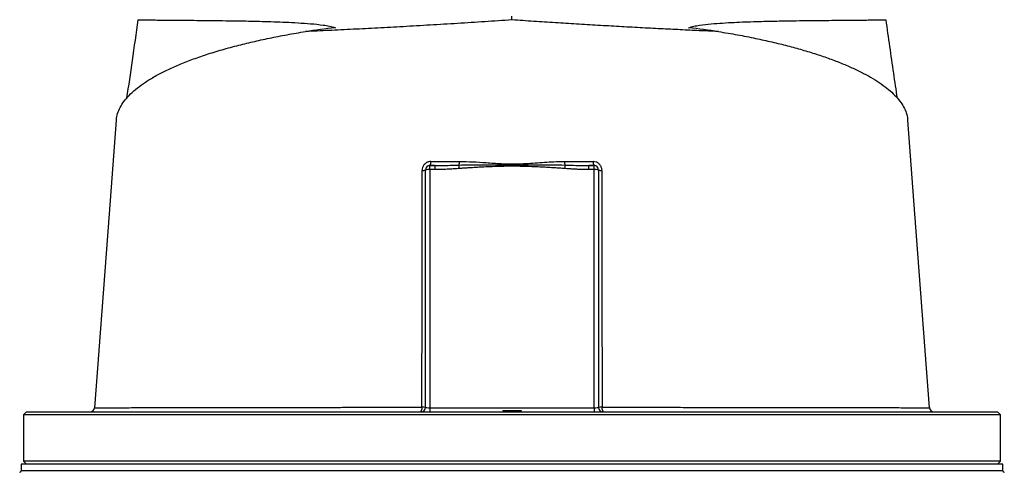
# Model space of a CAD drawing. Header units: millimetres. Extents: x 1228 to 2708, y 240 to 3424.
# Tile 4 of 6: x 1638 to 2298, y 2678 to 2981. Entities that reach past the tile are written whole.
import ezdxf

# ---------------------------------------------------------------- set-up
doc = ezdxf.new("R2010")
doc.units = ezdxf.units.MM

msp = doc.modelspace()

# ---------------------------------------------------------------- linework, layer by layer
at = {"color": 7, "linetype": 'Continuous', "lineweight": 25}
for p, q in [((1968.12, 2981.06), (1968.12, 2983.52)), ((1910.13, 2721.52), (1910.13, 2880.52)), ((1913.12, 2880.78), (1913.12, 2883.52)), ((1913.12, 2883.52), (1916.54, 2883.52)), ((1916.54, 2883.52), (1913.12, 2883.52)), ((1913.12, 2880.78), (1913.12, 2721.26)), ((1916.54, 2880.78), (1913.12, 2880.78)), ((1916.54, 2880.78), (1916.54, 2883.52)), ((2019.71, 2880.78), (2019.71, 2883.52)), ((2019.71, 2883.52), (2023.12, 2883.52)), ((2023.12, 2883.52), (2019.71, 2883.52)), ((2023.12, 2880.78), (2019.71, 2880.78)), ((2023.12, 2880.78), (2023.12, 2883.52)), ((2023.12, 2721.26), (2023.12, 2880.78)), ((2026.12, 2880.52), (2026.12, 2721.52)), ((1913.12, 2721.26), (1913.12, 2718.52)), ((1913.12, 2721.26), (2023.12, 2721.26)), ((1962.08, 2719.52), (1962.12, 2718.52)), ((1962.08, 2719.52), (1968.12, 2719.52)), ((1968.12, 2719.52), (1968.12, 2718.52)), ((1968.12, 2719.52), (1974.17, 2719.52)), ((1974.17, 2719.52), (1974.12, 2718.52)), ((2023.12, 2721.26), (2023.12, 2718.52)), ((2247.8, 2721.29), (2247.8, 2721.29)), ((1642.62, 2718.52), (1640.63, 2716.52)), ((1640.63, 2716.52), (1640.63, 2685.52)), ((2295.62, 2716.52), (1640.63, 2716.52)), ((1642.62, 2718.52), (2293.63, 2718.52)), ((2295.62, 2716.52), (2293.63, 2718.52)), ((2295.62, 2685.52), (2295.62, 2716.52)), ((1639.13, 2683.52), (1639.13, 2679.02)), ((1968.12, 2683.52), (1639.13, 2683.52)), ((1640.63, 2685.52), (1642.62, 2683.52)), ((2295.62, 2685.52), (1640.63, 2685.52)), ((2297.12, 2683.52), (1968.12, 2683.52)), ((2293.63, 2683.52), (2295.62, 2685.52)), ((2297.12, 2679.02), (2297.12, 2683.52))]:
    msp.add_line(p, q, dxfattribs=at)
at = {"color": 1, "linetype": 'Continuous', "lineweight": 25}
for p, q in [((1968.12, 2679.02), (1639.13, 2679.02)), ((2297.12, 2679.02), (1968.12, 2679.02))]:
    msp.add_line(p, q, dxfattribs=at)
at = {"color": 7, "linetype": 'Continuous', "lineweight": 25, "flags": 128}
for points in [[(1702.87, 2913.88), (1698.14, 2851.16), (1688.34, 2721.3)], [(2247.91, 2721.3), (2238.11, 2851.16), (2233.38, 2913.88)]]:
    msp.add_lwpolyline(points, dxfattribs=at)
at = {"color": 7, "linetype": 'Continuous', "lineweight": 25}
for centre, radius, start, end in [((1910.24, 2885.63), 3.58, 323.88821, 9.43141), ((1921.45, 2886.1), 11.44, 348.78769, 0.54655), ((2014.8, 2886.1), 11.44, 179.45345, 191.21231), ((2026.01, 2885.63), 3.58, 170.56859, 216.11179), ((1908.31, 2885.65), 5.44, 264.98643, 289.50492), ((1913.12, 2880.52), 3, 90, 180), ((1912.38, 2871.98), 8.83, 85.16529, 104.7998), ((1702.73, 2863.59), 230.83, 4.44713, 5.04027), ((2233.52, 2863.59), 230.83, 174.95973, 175.55287), ((2023.12, 2880.52), 3, 0, 90), ((2023.87, 2871.98), 8.83, 75.2002, 94.83471), ((2027.94, 2885.65), 5.44, 250.49508, 275.01357), ((1685.34, 2721.52), 3, 270.0168, 356.01414), ((1903.71, 2720.84), 4.13, 325.74458, 10.43241), ((1907.12, 2721.52), 3, 270, 0), ((1908.28, 2700.59), 21.01, 84.96083, 91.38036), ((2027.97, 2700.59), 21.01, 88.61964, 95.03917), ((2029.12, 2721.52), 3, 180, 270), ((2032.54, 2720.84), 4.13, 169.56759, 214.25542), ((2250.91, 2721.52), 3, 183.78883, 269.90164), ((1638.12, 2679.02), 1, 270, 0), ((2298.12, 2679.02), 1, 180, 270)]:
    msp.add_arc(centre, radius, start, end, dxfattribs=at)
for centre, major_axis, ratio, start_param, end_param in [((1982.7, 2886.79), (346.57, 0), 0.278119, 1.964434, 2.028043), ((1953.55, 2886.79), (346.57, 0), 0.278119, 1.11355, 1.177159), ((1913.12, 2721.52), (3, 0), 0.087156, 3.141593, 4.712389), ((2023.12, 2721.52), (3, 0), 0.087156, 4.712389, 6.283185)]:
    msp.add_ellipse(centre, major_axis=major_axis, ratio=ratio, start_param=start_param, end_param=end_param, dxfattribs=at)
for points, knots in [([(1717.37, 2981.19), (1716.07, 2972.06), (1713.57, 2954.52), (1711.03, 2936.99), (1709.81, 2928.59)], [0, 0, 0, 0, 0.520781, 1, 1, 1, 1]), ([(1717.41, 2981.19), (1717.4, 2981.18), (1717.26, 2981.18), (1717.79, 2981.16), (1719.06, 2981.13), (1721.2, 2981.09), (1724.16, 2981.06), (1727.97, 2981.02), (1732.64, 2980.98), (1738.07, 2980.94), (1744.23, 2980.89), (1751.06, 2980.83), (1758.67, 2980.76), (1767.06, 2980.67), (1776.22, 2980.56), (1785.03, 2980.43), (1793.25, 2980.28), (1800.73, 2980.11), (1808.47, 2979.87), (1816.47, 2979.56), (1824.72, 2979.15), (1833.15, 2978.58), (1840.24, 2977.83), (1845.85, 2976.95), (1848.46, 2976.19), (1849.78, 2975.81)], [0, 0, 0, 0, 0.005186, 0.058945, 0.111229, 0.163552, 0.215836, 0.269629, 0.323465, 0.377258, 0.429699, 0.482181, 0.534623, 0.588534, 0.642488, 0.696402, 0.733986, 0.771571, 0.80934, 0.84711, 0.885212, 0.923346, 0.961555, 0.980731, 1, 1, 1, 1]), ([(1968.12, 2981.06), (1962.03, 2980.65), (1949.85, 2979.84), (1931.51, 2978.67), (1913.21, 2977.56), (1895.36, 2976.53), (1878.14, 2975.6), (1861.54, 2974.75), (1845.28, 2973.97), (1834.89, 2973.51), (1829.7, 2973.28)], [0, 0, 0, 0, 0.12552, 0.25104, 0.379214, 0.507389, 0.629316, 0.751243, 0.875621, 1, 1, 1, 1]), ([(2106.55, 2973.28), (2106.37, 2973.29), (2102.14, 2973.47), (2093.7, 2973.84), (2080.93, 2974.45), (2067.69, 2975.1), (2054, 2975.82), (2039.91, 2976.59), (2025.71, 2977.4), (2011.45, 2978.26), (1997.14, 2979.15), (1982.68, 2980.08), (1972.98, 2980.73), (1968.12, 2981.06)], [0, 0, 0, 0, 0.0043015, 0.1025558, 0.2008871, 0.2991405, 0.400327, 0.5015988, 0.6027856, 0.7014527, 0.8001202, 0.90006, 1, 1, 1, 1]), ([(2086.47, 2975.81), (2087.66, 2976.16), (2090.04, 2976.86), (2095.14, 2977.71), (2101.6, 2978.46), (2111.96, 2979.2), (2124.56, 2979.79), (2138.93, 2980.21), (2150.95, 2980.43), (2160.84, 2980.57), (2168.89, 2980.67), (2176.89, 2980.75), (2184.68, 2980.82), (2192.1, 2980.89), (2198.74, 2980.94), (2204.53, 2980.99), (2209.42, 2981.04), (2213.19, 2981.07), (2215.95, 2981.11), (2217.77, 2981.14), (2218.77, 2981.16), (2218.78, 2981.18), (2218.79, 2981.18)], [0, 0, 0, 0, 0.017468, 0.035065, 0.069973, 0.104891, 0.174901, 0.244836, 0.314763, 0.362267, 0.409798, 0.457301, 0.514002, 0.570754, 0.627454, 0.686074, 0.74475, 0.80337, 0.856096, 0.908863, 0.961589, 1, 1, 1, 1]), ([(2226.44, 2928.57), (2225.63, 2934.17), (2223.08, 2951.72), (2220.58, 2969.26), (2218.88, 2981.2)], [0, 0, 0, 0, 0.319571, 1, 1, 1, 1]), ([(1702.97, 2913.87), (1702.98, 2914.31), (1703, 2916.17), (1703.98, 2919.38), (1705.88, 2923.49), (1708.68, 2927.51), (1712.33, 2931.52), (1716.9, 2935.51), (1722.37, 2939.46), (1728.67, 2943.3), (1735.75, 2947.01), (1743.58, 2950.59), (1752.28, 2954.08), (1761.87, 2957.47), (1772.34, 2960.73), (1783.17, 2963.71), (1794.23, 2966.42), (1805.47, 2968.88), (1817.26, 2971.19), (1825.55, 2972.58), (1829.7, 2973.28)], [0, 0, 0, 0, 0.018575, 0.078777, 0.136481, 0.194229, 0.251933, 0.311283, 0.37068, 0.430029, 0.488119, 0.546255, 0.604342, 0.66429, 0.724292, 0.784236, 0.837833, 0.891429, 0.945714, 1, 1, 1, 1]), ([(2106.55, 2973.28), (2110.81, 2972.56), (2119.34, 2971.13), (2131.25, 2968.78), (2142.44, 2966.32), (2152.85, 2963.77), (2162.81, 2961.04), (2172.26, 2958.15), (2181.16, 2955.11), (2189.42, 2951.94), (2197, 2948.66), (2203.91, 2945.28), (2210.17, 2941.78), (2215.75, 2938.17), (2220.63, 2934.46), (2224.78, 2930.64), (2228.17, 2926.74), (2230.79, 2922.74), (2232.5, 2918.69), (2233.33, 2915.72), (2233.32, 2914.1), (2233.32, 2913.87)], [0, 0, 0, 0, 0.055751, 0.111697, 0.164218, 0.216779, 0.269301, 0.323269, 0.377279, 0.431249, 0.485279, 0.539349, 0.593381, 0.648813, 0.704285, 0.759718, 0.816908, 0.87414, 0.93133, 0.990123, 1, 1, 1, 1]), ([(1913.76, 2886.21), (1913.25, 2886.17), (1912.09, 2886.08), (1910.41, 2885.29), (1908.98, 2883.94), (1908.02, 2882.18), (1907.89, 2880.88), (1907.83, 2880.23)], [0, 0, 0, 0, 0.168183, 0.3775795, 0.5842486, 0.7919456, 1, 1, 1, 1]), ([(1913.76, 2886.21), (1916.05, 2886.21), (1922.39, 2886.21), (1928.79, 2886.21), (1932.88, 2886.21)], [0, 0, 0, 0, 0.361067, 1, 1, 1, 1]), ([(1932.88, 2886.21), (1935.87, 2886.16), (1941.85, 2886.06), (1951.21, 2885.46), (1960.95, 2884.71), (1971.92, 2884.46), (1983.64, 2885.31), (1994.38, 2886.09), (2000.95, 2886.17), (2003.37, 2886.21)], [0, 0, 0, 0, 0.127696, 0.255421, 0.39886, 0.542133, 0.719376, 0.896664, 1, 1, 1, 1]), ([(2003.37, 2886.21), (2006.57, 2886.21), (2012.97, 2886.21), (2019.31, 2886.21), (2022.49, 2886.21)], [0, 0, 0, 0, 0.4996383, 1, 1, 1, 1]), ([(2028.42, 2880.23), (2028.39, 2880.66), (2028.32, 2881.75), (2027.63, 2883.43), (2026.29, 2884.96), (2024.5, 2886.01), (2023.16, 2886.14), (2022.49, 2886.21)], [0, 0, 0, 0, 0.139498, 0.349185, 0.563814, 0.782192, 1, 1, 1, 1]), ([(1907.77, 2721.59), (1907.78, 2734.87), (1907.8, 2761.43), (1907.82, 2798.44), (1907.83, 2830.11), (1907.83, 2856.43), (1907.83, 2872.29), (1907.83, 2880.23)], [0, 0, 0, 0, 0.25073, 0.501713, 0.699011, 0.849478, 1, 1, 1, 1]), ([(1916.54, 2883.52), (1917.96, 2883.52), (1923.33, 2883.55), (1928.71, 2883.74), (1932.67, 2883.87)], [0, 0, 0, 0, 0.264216, 1, 1, 1, 1]), ([(1932.86, 2881.49), (1932.29, 2881.45), (1931.17, 2881.36), (1929.5, 2881.25), (1927.87, 2881.14), (1926.28, 2881.05), (1924.52, 2880.97), (1922.6, 2880.89), (1920.53, 2880.83), (1918.52, 2880.79), (1917.19, 2880.78), (1916.54, 2880.78)], [0, 0, 0, 0, 0.104816, 0.207215, 0.307202, 0.40478, 0.499954, 0.630563, 0.75743, 0.88057, 1, 1, 1, 1]), ([(1932.67, 2883.87), (1934.66, 2883.93), (1942.53, 2884.17), (1955.28, 2883.97), (1971.49, 2883.74), (1987.27, 2884.17), (1998.15, 2883.97), (2003.58, 2883.87)], [0, 0, 0, 0, 0.084539, 0.33327, 0.539344, 0.769711, 1, 1, 1, 1]), ([(2003.39, 2881.49), (2002.85, 2881.53), (2001.76, 2881.62), (2000.08, 2881.74), (1998.32, 2881.86), (1996.48, 2881.97), (1993.79, 2882.13), (1990.21, 2882.33), (1984.33, 2882.61), (1978.41, 2882.85), (1972.53, 2883.01), (1968.12, 2883.05), (1963.7, 2883.01), (1957.82, 2882.85), (1951.91, 2882.61), (1946.04, 2882.33), (1942.05, 2882.11), (1938.58, 2881.9), (1935.65, 2881.7), (1933.77, 2881.56), (1932.86, 2881.49)], [0, 0, 0, 0, 0.022719, 0.046582, 0.071589, 0.09774, 0.125036, 0.186114, 0.250071, 0.375092, 0.437604, 0.500132, 0.562638, 0.62512, 0.750066, 0.813982, 0.875017, 0.919854, 0.961514, 1, 1, 1, 1]), ([(2019.71, 2880.78), (2019.34, 2880.78), (2018.59, 2880.78), (2017.46, 2880.79), (2016.32, 2880.81), (2015.15, 2880.84), (2013.96, 2880.88), (2012.76, 2880.92), (2011.08, 2881), (2008.89, 2881.11), (2006.18, 2881.28), (2004.33, 2881.42), (2003.39, 2881.49)], [0, 0, 0, 0, 0.067781, 0.136771, 0.206972, 0.278388, 0.351022, 0.424878, 0.499957, 0.659943, 0.826617, 1, 1, 1, 1]), ([(2003.58, 2883.87), (2005.01, 2883.82), (2010.39, 2883.62), (2015.76, 2883.56), (2019.71, 2883.52)], [0, 0, 0, 0, 0.265989, 1, 1, 1, 1]), ([(2028.42, 2880.23), (2028.42, 2867.1), (2028.42, 2840.82), (2028.43, 2803.88), (2028.45, 2772.11), (2028.46, 2745.54), (2028.47, 2729.58), (2028.48, 2721.59)], [0, 0, 0, 0, 0.249016, 0.498276, 0.698398, 0.849172, 1, 1, 1, 1])]:
    msp.add_open_spline(points, degree=3, knots=knots, dxfattribs=at)
at = {"color": 1, "linetype": 'Continuous', "lineweight": 25}
for points, knots in [([(1688.43, 2721.29), (1688.41, 2721.29), (1688.34, 2721.29), (1689.05, 2721.29), (1690.54, 2721.29), (1692.93, 2721.29), (1696.2, 2721.3), (1700.34, 2721.3), (1705.38, 2721.31), (1711.32, 2721.31), (1718.03, 2721.32), (1725.47, 2721.33), (1733.58, 2721.35), (1742.5, 2721.36), (1752.22, 2721.38), (1762.74, 2721.4), (1773.82, 2721.41), (1785.42, 2721.43), (1797.46, 2721.45), (1810.15, 2721.47), (1823.47, 2721.49), (1837.39, 2721.51), (1850.44, 2721.53), (1862.46, 2721.55), (1875.28, 2721.56), (1890.34, 2721.58), (1901.95, 2721.59), (1907.77, 2721.59)], [0, 0, 0, 0, 0.017569, 0.056269, 0.09497, 0.135965, 0.176992, 0.217987, 0.260174, 0.302396, 0.344583, 0.385577, 0.426603, 0.467597, 0.509782, 0.552, 0.594184, 0.635185, 0.676217, 0.717218, 0.759411, 0.801639, 0.843833, 0.874586, 0.905393, 0.952599, 1, 1, 1, 1]), ([(2028.48, 2721.59), (2031.98, 2721.59), (2039, 2721.58), (2049.49, 2721.57), (2059.98, 2721.56), (2071.77, 2721.55), (2084.69, 2721.53), (2098.58, 2721.52), (2112.2, 2721.5), (2125.5, 2721.47), (2138.41, 2721.45), (2150.42, 2721.43), (2161.53, 2721.42), (2171.82, 2721.4), (2181.59, 2721.38), (2190.98, 2721.37), (2199.89, 2721.35), (2208.24, 2721.34), (2215.92, 2721.33), (2222.89, 2721.32), (2229.1, 2721.31), (2234.41, 2721.3), (2238.82, 2721.3), (2242.36, 2721.29), (2245.09, 2721.29), (2246.92, 2721.29), (2247.86, 2721.29), (2247.82, 2721.29), (2247.8, 2721.29)], [0, 0, 0, 0, 0.028514, 0.05707, 0.086421, 0.115817, 0.156681, 0.197576, 0.23844, 0.280486, 0.322566, 0.364613, 0.40304, 0.441466, 0.480316, 0.519166, 0.560174, 0.601213, 0.642221, 0.684421, 0.726654, 0.768854, 0.809862, 0.850901, 0.891909, 0.93411, 0.976345, 1, 1, 1, 1])]:
    msp.add_open_spline(points, degree=3, knots=knots, dxfattribs=at)

doc.saveas('drawing.dxf')
